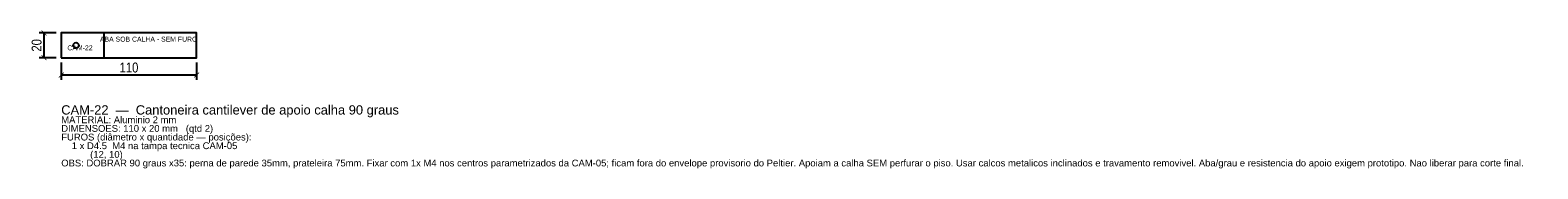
# Model space of a CAD drawing. Header units: millimetres. Extents: x -25 to 1199, y -90 to 22.
import ezdxf
from ezdxf.enums import TextEntityAlignment as Align

# ---------------------------------------------------------------- set-up
doc = ezdxf.new("R2010")
doc.units = ezdxf.units.MM
for name, color, linetype in [('CORTE', 1, 'Continuous'), ('COTA', 4, 'Continuous'), ('GRAVACAO', 3, 'Continuous'), ('TEXTO', 7, 'Continuous')]:
    doc.layers.add(name, color=color, linetype=linetype)
doc.styles.add('ARIAL', font='arial.ttf')
doc.styles.add('OpenSansCondensed-Light', font='OpenSansCondensed-Light.ttf')
doc.dimstyles.new('EZDXF', dxfattribs={"dimtxt": 8, "dimasz": 4, "dimexe": 4, "dimexo": 4, "dimgap": 2, "dimtad": 1, "dimdec": 0, "dimdsep": 46, "dimtxsty": 'OpenSansCondensed-Light', "dimblk": 'ARCHTICK', "dimcen": 2.5, "dimclrd": 4, "dimclre": 4, "dimclrt": 4, "dimazin": 3, "dimtfac": 0.5, "dimtmove": 2, "dimatfit": 3})

# ---------------------------------------------------------------- blocks, each defined once
blk = doc.blocks.new('_ARCHTICK')
at = {"color": 0, "linetype": 'BYBLOCK', "const_width": 0.15}
blk.add_lwpolyline([(-0.5, -0.5), (0.5, 0.5)], dxfattribs=at)

msp = doc.modelspace()

# ---------------------------------------------------------------- linework, layer by layer
at = {"layer": 'CORTE'}
msp.add_lwpolyline([(0, 0), (110, 0), (110, 20), (0, 20)], close=True, dxfattribs=at)
msp.add_circle((12, 10), 2.25, dxfattribs=at)
at = {"layer": 'GRAVACAO'}
msp.add_line((35, 0), (35, 20), dxfattribs=at)

# ---------------------------------------------------------------- texts
at = {"layer": 'GRAVACAO', "style": 'ARIAL'}
msp.add_text('ABA SOB CALHA - SEM FURO', height=4, dxfattribs=at).set_placement((71, 15), align=Align.MIDDLE_CENTER)
msp.add_text('CAM-22', height=4, dxfattribs=at).set_placement((5, 6))
at = {"layer": 'TEXTO', "style": 'ARIAL'}
for s, height, p in [('CAM-22  —  Cantoneira cantilever de apoio calha 90 graus', 7.5, (0, -46)), ('MATERIAL: Aluminio 2 mm', 5.5, (0, -53)), ('DIMENSOES: 110 x 20 mm   (qtd 2)', 5.5, (0, -60)), ('FUROS (diâmetro x quantidade — posições):', 5.5, (0, -67)), ('    1 x D4.5  M4 na tampa tecnica CAM-05', 5.5, (0, -74)), ('OBS: DOBRAR 90 graus x35: perna de parede 35mm, prateleira 75mm. Fixar com 1x M4 nos centros parametrizados da CAM-05; ficam fora do envelope provisorio do Peltier. Apoiam a calha SEM perfurar o piso. Usar calcos metalicos inclinados e travamento removivel. Aba/grau e resistencia do apoio exigem prototipo. Nao liberar para corte final.', 5.5, (0, -88)), ('           (12, 10)', 5.5, (0, -81))]:
    msp.add_text(s, height=height, dxfattribs=at).set_placement(p)

# ---------------------------------------------------------------- dimensions: what is measured, and where the dimension line sits
at = {"layer": 'COTA'}
msp.add_linear_dim(base=(-14, 0), p1=(0, 0), p2=(0, 20), angle=90, dimstyle='EZDXF', dxfattribs=at).render()
msp.add_linear_dim(base=(0, -14), p1=(0, 0), p2=(110, 0), dimstyle='EZDXF', dxfattribs=at).render()

doc.saveas('drawing.dxf')
